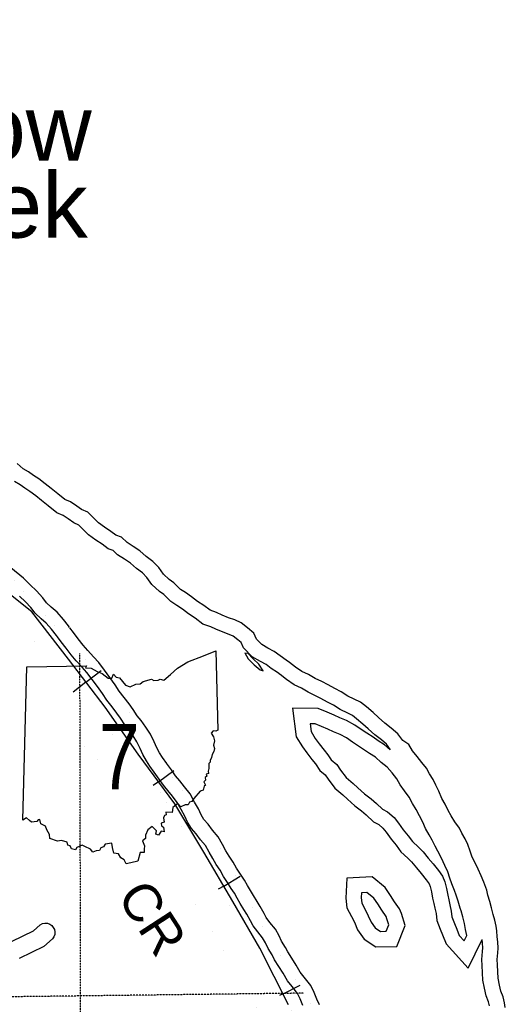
# Model space of a CAD drawing. Header units: feet. Extents: x -155 to 2562643, y -56 to 364810.
# Tile 115 of 121: x 2512212 to 2517420, y 328440 to 338991. Entities that reach past the tile are written whole.
import ezdxf
from ezdxf.enums import TextEntityAlignment as Align

# ---------------------------------------------------------------- set-up
doc = ezdxf.new("R2010")
doc.units = ezdxf.units.FT
doc.header["$MEASUREMENT"] = 0
doc.linetypes.add('HIDDEN2', pattern=[0.1875, 0.125, -0.0625])
doc.linetypes.add('water', pattern=[0])
for name, color, linetype in [('62', 7, 'Continuous'), ('MTEXT', 2, 'Continuous'), ('RAILROAD', 6, 'Continuous'), ('RT-MKR', 7, 'Continuous'), ('SECTION', 8, 'HIDDEN2'), ('STATE-RT', 2, 'Continuous'), ('TWP-RD', 6, 'Continuous'), ('WATERWAY', 14, 'water')]:
    doc.layers.add(name, color=color, linetype=linetype)
doc.styles.add('ARIAL', font='arial.ttf')

# ---------------------------------------------------------------- blocks, each defined once
blk = doc.blocks.new('SR2')
at = {"layer": '62', "color": 0, "linetype": 'Continuous'}
blk.add_line((-812.7, -543.3), (-772.7, 884.1), dxfattribs=at)
for points in [[(-772.7, 884.1), (-218.9, 893.4), (-227.6, 876.1), (-175.3, 872.5), (-119.8, 842), (-72.9, 822.7), (-15.5, 777.4), (18.9, 777.9), (33.4, 815.1), (59.7, 786.4), (91, 781.2), (144.9, 712.9), (189.5, 698.1), (242.9, 721.5), (282.8, 725.4), (312, 748.5), (388, 768.3), (409.2, 756.5), (449.4, 758.8), (469.6, 767.6), (504.7, 759.8), (566.5, 811.7), (630.1, 872.9), (727.9, 930.6), (874, 985.3), (989.5, 1034.2), (1006.2, 293.5)], [(1006.2, 293.5), (989.2, 283.1), (962.6, 288), (944.8, 267.2), (966.9, 232.6), (977.3, 196), (968, 155.6), (977.2, 122.3), (970.9, 94.4), (954.3, 66.7), (948.5, 40.3), (934.3, 12.4), (935.5, -3.2), (922, -15.5), (924.4, -61.8), (917.6, -87.5), (919.9, -109.7), (898, -115.5), (903.1, -133.8), (889.1, -147.9), (892.1, -172.2), (876.3, -187.7), (891.6, -218.8), (879.3, -228.7), (869.1, -266.4), (840.9, -274.1), (784.6, -343.2), (764.7, -369.4), (742.4, -375.9), (730.1, -402.7), (702.6, -402.8), (661, -421.4), (634.1, -389.4), (587, -427.9), (581.6, -472.4), (522, -471), (524.3, -493.5), (511, -500.1), (498.9, -522.6), (505.9, -562.7), (478.1, -572.9), (481.5, -596.2), (499.3, -610.4), (507.3, -654.8), (477.6, -645.8), (453.3, -683.3), (428.4, -674.5), (436.5, -642.7), (394.3, -604.6), (354.4, -635.1), (333.6, -684), (333.4, -716.8), (303.6, -736.7), (322.7, -783.1), (319.2, -815.1), (319.8, -845.5), (282.6, -844.4), (260.1, -926.3)], [(260.1, -926.3), (195.5, -942), (150.6, -951.4), (134.8, -914.1), (102.7, -894.5), (81.8, -857), (35.8, -851.9), (24.9, -800.5), (19.7, -758.7), (-43.3, -769), (-60.6, -794.5), (-82.9, -801.4), (-95.9, -827.1), (-126.3, -829.3), (-159, -841.4), (-180.4, -816.2), (-233.9, -790.9), (-258, -777.8), (-308.3, -798.1), (-319.1, -822.1), (-359.1, -811.5), (-368.5, -784.7), (-392.8, -776.7), (-398.1, -748.2), (-449.9, -733.1), (-489.6, -739.1), (-559.5, -716.3), (-563.7, -678.8), (-587.5, -633.3), (-600, -601.6), (-644.2, -577.4), (-653.1, -539.8), (-667.3, -540.9), (-680.2, -556.2), (-729.3, -563.2), (-748.9, -547.8), (-776.4, -521.6), (-812.7, -543.3)]]:
    blk.add_lwpolyline(points, dxfattribs=at)
at = {"layer": 'RT-MKR', "color": 0, "linetype": 'Continuous'}
blk.add_lwpolyline([(-772.7, 884.1), (-218.9, 893.4), (-227.6, 876.1), (-175.3, 872.5), (-119.8, 842), (-72.9, 822.7), (-15.5, 777.4), (18.9, 777.9), (33.4, 815.1), (59.7, 786.4), (91, 781.2), (144.9, 712.9), (189.5, 698.1), (242.9, 721.5), (282.8, 725.4), (312, 748.5), (388, 768.3), (409.2, 756.5), (449.4, 758.8), (469.6, 767.6), (504.7, 759.8), (566.5, 811.7), (630.1, 872.9), (727.9, 930.6), (874, 985.3), (989.5, 1034.2), (1006.2, 293.5), (1006.2, 293.5), (989.2, 283.1), (962.6, 288), (944.8, 267.2), (966.9, 232.6), (977.3, 196), (968, 155.6), (977.2, 122.3), (970.9, 94.4), (954.3, 66.7), (948.5, 40.3), (934.3, 12.4), (935.5, -3.2), (922, -15.5), (924.4, -61.8), (917.6, -87.5), (919.9, -109.7), (898, -115.5), (903.1, -133.8), (889.1, -147.9), (892.1, -172.2), (876.3, -187.7), (891.6, -218.8), (879.3, -228.7), (869.1, -266.4), (840.9, -274.1), (784.6, -343.2), (764.7, -369.4), (742.4, -375.9), (730.1, -402.7), (702.6, -402.8), (661, -421.4), (634.1, -389.4), (587, -427.9), (581.6, -472.4), (522, -471), (524.3, -493.5), (511, -500.1), (498.9, -522.6), (505.9, -562.7), (478.1, -572.9), (481.5, -596.2), (499.3, -610.4), (507.3, -654.8), (477.6, -645.8), (453.3, -683.3), (428.4, -674.5), (436.5, -642.7), (394.3, -604.6), (354.4, -635.1), (333.6, -684), (333.4, -716.8), (303.6, -736.7), (322.7, -783.1), (319.2, -815.1), (319.8, -845.5), (282.6, -844.4), (260.1, -926.3), (260.1, -926.3), (195.5, -942), (150.6, -951.4), (134.8, -914.1), (102.7, -894.5), (81.8, -857), (35.8, -851.9), (24.9, -800.5), (19.7, -758.7), (-43.3, -769), (-60.6, -794.5), (-82.9, -801.4), (-95.9, -827.1), (-126.3, -829.3), (-159, -841.4), (-180.4, -816.2), (-233.9, -790.9), (-258, -777.8), (-308.3, -798.1), (-319.1, -822.1), (-359.1, -811.5), (-368.5, -784.7), (-392.8, -776.7), (-398.1, -748.2), (-449.9, -733.1), (-489.6, -739.1), (-559.5, -716.3), (-563.7, -678.8), (-587.5, -633.3), (-600, -601.6), (-644.2, -577.4), (-653.1, -539.8), (-667.3, -540.9), (-680.2, -556.2), (-729.3, -563.2), (-748.9, -547.8), (-776.4, -521.6), (-812.7, -543.3), (-812.7, -543.3), (-772.7, 884.1)], close=True, dxfattribs=at)
at = {"layer": 'RT-MKR', "color": 0}
blk.add_point((87.7, 47.6), dxfattribs=at)

msp = doc.modelspace()

# ---------------------------------------------------------------- linework, layer by layer
at = {"layer": 'RAILROAD'}
for p, q in [((2512922.74, 331891.82), (2513085.1, 332016.97)), ((2512922.74, 331891.82), (2512785.24, 331785.85)), ((2513699.68, 330825), (2513864.62, 330946.74)), ((2513699.68, 330825), (2513644.54, 330784.3)), ((2514400.36, 329707.6), (2514576.71, 329812.12)), ((2514400.36, 329707.6), (2514341.41, 329672.66)), ((2515036.1, 328551.41), (2514999.74, 328532.99)), ((2515036.1, 328551.41), (2515218.98, 328644.04))]:
    msp.add_line(p, q, dxfattribs=at)
at = {"layer": 'RAILROAD', "const_width": 0.08}
msp.add_lwpolyline([(2515095.2, 328434.73), (2514788.07, 329041.07), (2514498.89, 329541.35), (2514185.78, 330069.64), (2513874.66, 330587.93), (2513481.78, 331120.23), (2513128.78, 331624.51), (2512733.91, 332136.8), (2512343.02, 332645.08), (2511822.5, 333055.31), (2511303.97, 333369.48), (2510759.52, 333697.67), (2510242.99, 334015.84), (2509718.48, 334320.01), (2509329.58, 334844.31), (2509114.19, 335372.6), (2508906.78, 335896.89), (2508787.12, 336443.2), (2508763.19, 336987.5), (2508671.45, 337491.78), (2508595.67, 338008.07), (2508551.79, 338508.35), (2508487.97, 338990.62)], dxfattribs=at)
at = {"layer": 'RAILROAD'}
msp.add_lwpolyline([(2515095.2, 328434.73), (2514788.07, 329041.07), (2514498.89, 329541.35), (2514185.78, 330069.64), (2513874.66, 330587.93), (2513481.78, 331120.23), (2513128.78, 331624.51), (2512733.91, 332136.8), (2512343.02, 332645.08), (2511822.5, 333055.31), (2511303.97, 333369.48), (2510759.52, 333697.67), (2510242.99, 334015.84), (2509718.48, 334320.01), (2509329.58, 334844.31), (2509114.19, 335372.6), (2508906.78, 335896.89), (2508787.12, 336443.2), (2508763.19, 336987.5), (2508671.45, 337491.78), (2508595.67, 338008.07), (2508551.79, 338508.35), (2508487.97, 338990.62)], dxfattribs=at)
msp.add_lwpolyline([(2515095.2, 328434.73), (2514788.07, 329041.07), (2514498.89, 329541.35), (2514185.78, 330069.64), (2513874.66, 330587.93), (2513481.78, 331120.23), (2513128.78, 331624.51), (2512733.91, 332136.8), (2512343.02, 332645.08), (2511822.5, 333055.31), (2511303.97, 333369.48), (2510759.52, 333697.67), (2510242.99, 334015.84), (2509718.48, 334320.01), (2509329.58, 334844.31), (2509114.19, 335372.6), (2508906.78, 335896.89), (2508787.12, 336443.2), (2508763.19, 336987.5), (2508671.45, 337491.78), (2508595.67, 338008.07), (2508551.79, 338508.35), (2508487.97, 338990.62)], dxfattribs=at)
at = {"layer": 'SECTION'}
for points in [[(2512930.83, 296541.88), (2512857.87, 332197.78)], [(2515256.51, 328559.5), (2486842.03, 328206.85)]]:
    msp.add_lwpolyline(points, dxfattribs=at)
at = {"layer": 'STATE-RT', "color": 3, "linetype": 'Continuous', "const_width": 0.02}
for points in [[(2512178.48, 332687.82), (2512227.92, 332606.64), (2512229.71, 332603.62), (2512233.75, 332596.13), (2512318.56, 332427.88), (2512318.64, 332427.72), (2512381.12, 332304.3), (2512437.38, 332206.72), (2512517.16, 332106.49), (2512639.37, 331961.46), (2512777.55, 331802.54), (2512777.57, 331802.52), (2512955.76, 331599.21), (2513142.56, 331393.63), (2513329.91, 331202.95), (2513334.88, 331196.43), (2513338.68, 331193.2), (2513473.52, 331029.57), (2513473.52, 331029.56), (2513624.73, 330846.16), (2513630.05, 330838.5)], [(2512286.29, 331914.92), (2512284.61, 331917.33), (2512283.63, 331918.16), (2512195.69, 332028.65)], [(2514892, 328175.8), (2514719.25, 328466.22), (2514718.26, 328467.9), (2514718.26, 328467.92), (2514520.48, 328808.21), (2514520.46, 328808.22), (2514315.16, 329161.11), (2514120.83, 329473.85), (2514119.31, 329476.39), (2514119.26, 329476.43), (2513952.55, 329757.21), (2513798.37, 330012.07), (2513797.27, 330013.94), (2513797.25, 330013.95), (2513796.9, 330014.56), (2513796.81, 330014.7), (2513796.81, 330014.71), (2513676.42, 330220.47), (2513567.14, 330399.43), (2513479.48, 330531.77), (2513389.57, 330659.81), (2513242.06, 330838.72), (2513242.04, 330838.76), (2513242.03, 330838.76), (2513111.38, 330997.34), (2512926.59, 331185.38), (2512924.59, 331188.02), (2512922.57, 331189.64), (2512732.93, 331398.35), (2512731.95, 331399.7), (2512731.14, 331400.36), (2512551.56, 331605.26), (2512551.36, 331605.55), (2512551.17, 331605.7), (2512412.39, 331765.3), (2512411.5, 331766.56), (2512410.88, 331767.07), (2512286.29, 331914.92)], [(2513630.05, 330838.5), (2513631.76, 330836.93), (2513726.13, 330702.53), (2513728.06, 330699.52), (2513728.42, 330699.17), (2513818.83, 330562.68), (2513821.59, 330558.23), (2513821.8, 330558.02), (2513933.03, 330375.86), (2513934.46, 330373.46), (2513934.47, 330373.44), (2513934.83, 330372.84), (2513934.91, 330372.69), (2513934.92, 330372.69), (2514055.66, 330166.33), (2514209.58, 329911.88), (2514210.2, 329910.85), (2514210.21, 329910.83), (2514376.49, 329630.79), (2514571.21, 329317.41), (2514573.44, 329313.71), (2514573.46, 329313.68), (2514779.76, 328959.08), (2514780.01, 328958.65), (2514780.02, 328958.64), (2514977.45, 328618.95), (2515150.24, 328328.44)]]:
    msp.add_lwpolyline(points, dxfattribs=at)
at = {"layer": 'TWP-RD'}
msp.add_lwpolyline([(2512130.55, 329116.44), (2512359.05, 329229.01), (2512433.14, 329293.28), (2512456.82, 329304.8), (2512482.67, 329309.8), (2512508.93, 329307.94), (2512533.83, 329299.34), (2512555.63, 329284.6), (2512572.89, 329264.71), (2512584.41, 329241.03), (2512589.41, 329215.18), (2512587.55, 329188.92), (2512578.95, 329164.02), (2512564.21, 329142.22), (2512470.6, 329061.01), (2512207.99, 328931.64)], dxfattribs=at)
at = {"layer": 'WATERWAY'}
msp.add_line((2514625.45, 332204.63), (2514657.43, 332203.39), dxfattribs=at)
for points in [[(2515105.15, 332104.04), (2515070.6, 332129.23), (2515005.64, 332173.71), (2514942.62, 332220.24), (2514873.86, 332256.62), (2514807.04, 332295.05), (2514751.78, 332351.78), (2514724.27, 332417.17), (2514654.98, 332475.56), (2514587.83, 332528), (2514519.21, 332558.38), (2514452.77, 332580.81), (2514384.15, 332611.19), (2514321.56, 332639.71), (2514253.13, 332662.09), (2514188.03, 332712.57), (2514119.07, 332756.96), (2514055.96, 332807.49), (2513989.01, 332851.92), (2513938.3, 332884.74), (2513864.69, 332957.03), (2513813.89, 332993.85), (2513752.68, 333048.43), (2513703.07, 333119.3), (2513639.58, 333185.83), (2513568.4, 333240.17), (2513499.11, 333298.56), (2513428.07, 333346.9), (2513365.19, 333387.43), (2513303.89, 333446.01), (2513241.45, 333468.53), (2513190.6, 333507.34), (2513121.64, 333551.73), (2513056.64, 333598.21), (2513005.5, 333649.03), (2512942.06, 333713.56), (2512875.44, 333743.99), (2512824.68, 333778.81), (2512755.68, 333825.19), (2512695.19, 333849.76), (2512619.86, 333910.01), (2512550.63, 333966.4), (2512485.47, 334018.88), (2512416.33, 334071.27), (2512359.54, 334107.94), (2512306.7, 334146.7), (2512250, 334179.37), (2512184.8, 334233.86)], [(2515007.94, 331970.71), (2514975.37, 331994.47), (2514910, 332039.23), (2514854.54, 332080.17), (2514794.12, 332112.14), (2514704.87, 332163.47), (2514611.8, 332259.02), (2514587.58, 332316.58), (2514551, 332347.41), (2514502.36, 332385.39), (2514459.3, 332404.46), (2514392.86, 332426.89), (2514316.54, 332460.67), (2514261.52, 332485.75), (2514174.64, 332514.16), (2514092.64, 332577.74), (2514022.6, 332622.83), (2513958.58, 332674.08), (2513898.56, 332713.92), (2513834.61, 332755.3), (2513757.87, 332830.67), (2513710.3, 332865.15), (2513628.53, 332938.07), (2513575.07, 333014.43), (2513529.16, 333062.54), (2513465.12, 333111.43), (2513399.27, 333166.92), (2513336.95, 333209.33), (2513262.57, 333257.27), (2513215.11, 333302.63), (2513161.55, 333321.94), (2513095.74, 333372.17), (2513028.94, 333415.17), (2512949.8, 333471.76), (2512888.51, 333532.67), (2512845.77, 333576.14), (2512793.89, 333599.84), (2512731.99, 333642.31), (2512677.79, 333678.74), (2512610.87, 333705.92), (2512516.23, 333781.61), (2512446.78, 333838.18), (2512383.87, 333888.84), (2512321.62, 333936.02), (2512265.91, 333971.99), (2512216.44, 334008.28), (2512155.2, 334043.57)], [(2512748, 332478.61), (2512735.16, 332494.96), (2512680.2, 332563.54), (2512613.45, 332643.77), (2512550.12, 332695.29), (2512501.16, 332740.61), (2512460.99, 332797.11), (2512392.84, 332869.2), (2512325.31, 332933.72), (2512253.02, 333004.9), (2512115.53, 333116.28)], [(2512618.25, 332376.68), (2512605.9, 332392.4), (2512552.39, 332459.18), (2512496.88, 332525.9), (2512441.9, 332570.62), (2512376.56, 332631.11), (2512333.18, 332692.12), (2512275.82, 332752.8), (2512210.43, 332815.28)], [(2513789.64, 331019.01), (2513744.25, 331085.79), (2513711.02, 331134.97), (2513681.79, 331187.28), (2513655.66, 331251.18), (2513613.73, 331334.97), (2513566.32, 331410.81), (2513513.56, 331480.82), (2513473.1, 331532.29), (2513428.8, 331598.26), (2513387.87, 331658.87), (2513333.12, 331727.81), (2513279.83, 331796.8), (2513236.4, 331862.53), (2513179.98, 331943.13), (2513121.97, 332020.97), (2513059.55, 332101.76), (2513003.32, 332164.08), (2512942.26, 332229.95), (2512893.06, 332289.55), (2512839.17, 332358.12), (2512789.17, 332422.96), (2512751, 332474.68)], [(2513653.18, 330926.26), (2513607.66, 330993.23), (2513570.4, 331048.38), (2513532.86, 331115.54), (2513505.3, 331182.94), (2513469.67, 331254.14), (2513430.22, 331317.25), (2513382.8, 331380.17), (2513339.56, 331435.18), (2513291.94, 331506.09), (2513254.69, 331561.25), (2513203.22, 331626.07), (2513145.53, 331700.75), (2513099.96, 331769.72), (2513046.22, 331846.49), (2512990.52, 331921.22), (2512932.83, 331995.9), (2512881.56, 332052.72), (2512818.03, 332121.26), (2512764.56, 332186.03), (2512708.97, 332256.76), (2512657.45, 332323.58), (2512618.25, 332376.68)], [(2514625.45, 332204.63), (2514660.85, 332143.42), (2514726.29, 332078.94), (2514791.49, 332024.45)], [(2514791.49, 332024.45), (2514821.66, 332015.17), (2514776.05, 332086.14), (2514714.84, 332140.72), (2514657.43, 332203.39)], [(2517419.61, 328404.38), (2517412.39, 328456.25), (2517394.91, 328519.89), (2517371.53, 328579.38), (2517357.99, 328645.11), (2517344.26, 328718.84), (2517340.65, 328786.81), (2517336.81, 328864.78), (2517333.53, 328918.75), (2517339.76, 328992.96), (2517344.57, 329043.12), (2517341.01, 329109.09), (2517333.69, 329164.96), (2517328.23, 329226.88), (2517321.01, 329278.75), (2517307.52, 329342.48), (2517290.08, 329404.12), (2517270.45, 329473.71), (2517252.88, 329541.34), (2517233.3, 329608.93), (2517220.04, 329662.66), (2517190.01, 329750.01), (2517160.51, 329815.36), (2517126.86, 329886.61), (2517099.45, 329948.01), (2517065.85, 330017.26), (2517042.38, 330080.75), (2517018.67, 330154.24), (2516989.35, 330211.59), (2516951.9, 330274.75), (2516926.72, 330326.19), (2516877.11, 330397.06), (2516837.72, 330458.16), (2516808.35, 330517.51), (2516772.81, 330584.71), (2516737.4, 330645.92), (2516707.61, 330723.27), (2516674.11, 330788.52), (2516646.69, 330849.92), (2516607.3, 330911.02), (2516573.94, 330970.27), (2516524.57, 331031.14), (2516475.15, 331094.01), (2516423.73, 331156.83), (2516386.19, 331223.99), (2516319.23, 331268.42), (2516265.63, 331339.2), (2516196.3, 331399.59), (2516127.11, 331453.97), (2516059.82, 331512.41), (2516002.6, 331567.09), (2515929.28, 331627.38), (2515868.16, 331677.96), (2515799.54, 331708.34), (2515730.82, 331742.72), (2515659.87, 331787.06), (2515591.11, 331823.44), (2515518.26, 331863.73), (2515451.54, 331898.16), (2515380.82, 331932.5), (2515309.97, 331972.83), (2515239.25, 332007.17), (2515170.25, 332053.55), (2515105.15, 332104.04)], [(2516188.7, 331167.48), (2516144.39, 331225.99), (2516091.07, 331272.44), (2516021.97, 331326.74), (2515948.66, 331390.41), (2515893.05, 331443.55), (2515824.28, 331500.1), (2515780.52, 331536.31), (2515729.19, 331559.04), (2515650, 331598.65), (2515577.46, 331643.99), (2515512.59, 331678.31), (2515440.48, 331718.19), (2515377.66, 331750.61), (2515303.89, 331786.43), (2515233.04, 331826.76), (2515156.79, 331863.79), (2515073.55, 331919.74), (2515004.03, 331973.66)], [(2516185.7, 331167.34), (2516125.02, 331219.69), (2516054.96, 331264.85), (2516002.63, 331301.3), (2515934.23, 331346.06), (2515873.33, 331384.07), (2515807.05, 331433.01), (2515718.12, 331482.61), (2515643.3, 331510.54), (2515583.28, 331539.8), (2515510.9, 331569.76), (2515414.41, 331610.96), (2515137.66, 331611.96)], [(2515137.66, 331611.96), (2515177.42, 331305.95), (2515245.15, 331197.75), (2515291.39, 331133.85), (2515346.34, 331063.29), (2515382.94, 331015.52), (2515430.9, 330947.01), (2515489.54, 330898.47), (2515518.36, 330853.76), (2515590.66, 330757.74), (2515677.64, 330683.64), (2515726.99, 330638.38), (2515804.79, 330568.28), (2515878.49, 330513.61), (2515928.93, 330468.87), (2516006.95, 330396.71), (2516062.6, 330367.45), (2516106.72, 330327.77), (2516142.59, 330283.12), (2516195.59, 330208.39), (2516249.07, 330145.55), (2516298.92, 330075.43), (2516375.52, 330006.69), (2516414.46, 329966.38), (2516465.45, 329900.91), (2516517.25, 329841.54), (2516570.91, 329773.87), (2516602.53, 329731.39), (2516614.51, 329702.45), (2516626.66, 329646.87), (2516640.27, 329577.29), (2516652.47, 329520.94), (2516665.37, 329470.42), (2516676.85, 329413.21), (2516685.76, 329339.26), (2516719.35, 329245.72), (2516746.14, 329182.97), (2516784.21, 329089.87), (2517020.97, 328828.87), (2517169.95, 329135.28)], [(2515325.57, 331446.28), (2515336.4, 331362.95), (2515382.07, 331289.99), (2515423.36, 331232.93), (2515476.92, 331164.15), (2515516.07, 331113.05), (2515553.28, 331059.9), (2515614.39, 331009.32), (2515653.79, 330948.21), (2515711.52, 330871.53), (2515786.94, 330807.28), (2515837.98, 330760.47), (2515909.4, 330696.12), (2515982.59, 330641.83), (2516039.71, 330591.16), (2516103, 330532.62), (2516157.61, 330503.91), (2516226.99, 330441.52), (2516274.32, 330382.6), (2516325.97, 330309.78), (2516379.38, 330247.01), (2516422.77, 330185.99), (2516490.11, 330125.56), (2516539.24, 330074.69), (2516592.8, 330005.92), (2516644.12, 329947.1), (2516701.76, 329874.42), (2516747.14, 329813.45), (2516772.57, 329752.01), (2516788.24, 329680.33), (2516801.88, 329610.59), (2516813.09, 329558.82), (2516826.3, 329507.09), (2516839.89, 329439.36), (2516847.35, 329377.49), (2516873, 329306.04), (2516898.38, 329246.6), (2516925.94, 329179.21), (2516979.26, 329120.43), (2517007.82, 329179.17), (2516992.33, 329242.85), (2516980.84, 329306.63), (2516963.21, 329376.26), (2516947.67, 329441.95)], [(2516947.67, 329441.95), (2516936.98, 329471.71), (2516915.27, 329545.26), (2516893.79, 329608.8), (2516874.59, 329660.38), (2516846.99, 329729.78), (2516823.51, 329793.27), (2516803.99, 329858.85), (2516770.39, 329928.11), (2516734.56, 330007.31), (2516696.88, 330080.47), (2516665.66, 330133.77), (2516634.16, 330199.07), (2516602.84, 330256.37), (2516565.25, 330325.52), (2516533.7, 330392.83), (2516462.62, 330527.24), (2516425.12, 330592.39), (2516389.58, 330659.6), (2516340.02, 330728.47), (2516292.59, 330791.38), (2516255.1, 330856.54), (2516205.68, 330919.41), (2516154.31, 330980.23), (2516089.16, 331032.71), (2516025.95, 331087.24), (2515963.08, 331127.77), (2515910.29, 331164.54), (2515845.37, 331207.02), (2515780.5, 331247.5), (2515717.49, 331294.03), (2515648.68, 331332.41), (2515578.15, 331358.74), (2515515.52, 331389.27), (2515446.95, 331417.65), (2515380.37, 331446.08), (2515325.57, 331446.28)], [(2515426.39, 328432.85), (2515399.59, 328493.92), (2515368.99, 328565.6), (2515332.62, 328642), (2515263.7, 328731.22), (2515220.6, 328786.05), (2515177.6, 328858.77), (2515132.03, 328932.95), (2515087.28, 329001.42), (2515061.53, 329050.11), (2515021.1, 329117.25), (2514993.77, 329172.5), (2514955.74, 329244.41), (2514895.39, 329318.13), (2514854.7, 329370.92), (2514832.61, 329414.24), (2514789.97, 329488.69), (2514757.72, 329541.74), (2514718.42, 329606.55), (2514687.02, 329658.69), (2514656.51, 329714.4), (2514621.37, 329768.69), (2514581.24, 329834.86), (2514538.81, 329898.3), (2514501.65, 329962.87), (2514459.63, 330026.82), (2514424.25, 330086.51), (2514385.83, 330151.72), (2514340.01, 330233.93), (2514281.38, 330305.56), (2514232.4, 330370.54), (2514187.26, 330422.27), (2514158.97, 330470.3), (2514128.33, 330533.81), (2514087.21, 330607.59), (2514040.45, 330696.01), (2513978.58, 330770.96), (2513931, 330834.1), (2513884.47, 330890.09), (2513839.83, 330951.14), (2513785.99, 331024.17)], [(2515248.16, 328428.38), (2515218.56, 328497.73), (2515191.24, 328555.12), (2515133.55, 328629.8), (2515084.13, 328692.67), (2515036.28, 328773.59), (2514992.65, 328844.61), (2514944.99, 328917.53), (2514917.81, 328968.92), (2514876.23, 329037.98), (2514846.87, 329097.33), (2514817.6, 329152.67), (2514766.18, 329215.49), (2514714.67, 329282.32), (2514687.44, 329335.71), (2514647.86, 329404.82), (2514616.68, 329456.11), (2514577.2, 329521.22), (2514543.93, 329576.47), (2514514.71, 329629.82), (2514481.54, 329681.06), (2514442.05, 329746.17), (2514398.57, 329811.19), (2514361.08, 329876.34), (2514319.64, 329939.4), (2514282.2, 330002.56), (2514242.66, 330069.67), (2514203.03, 330140.78), (2514151.61, 330203.6), (2514104.19, 330266.51), (2514052.87, 330325.33), (2514013.33, 330392.44), (2513981.83, 330457.74), (2513942.2, 330528.85), (2513902.47, 330603.97), (2513849.01, 330668.74), (2513801.59, 330731.66), (2513754.3, 330788.57), (2513706.83, 330853.49), (2513653.18, 330926.26)], [(2515720.25, 329792.98), (2515708.27, 329578.76), (2515721.1, 329475.1), (2515770.08, 329379.85), (2515800.88, 329319.86), (2515835.17, 329239.53), (2515906.03, 329139.89), (2516031.14, 329054.76), (2516254.83, 329060.11), (2516345.11, 329285.94), (2516306.34, 329412.51)], [(2516306.34, 329412.51), (2516285.89, 329462.21), (2516232.18, 329538.93), (2516189.28, 329606.89), (2516132.34, 329690.87), (2515990.28, 329804.4), (2515720.25, 329792.98)], [(2515876.64, 329634.45), (2515873.84, 329584.34), (2515881.25, 329524.47), (2515916.84, 329455.26), (2515950.34, 329390.01), (2515979.94, 329320.66), (2516023.33, 329259.65), (2516080.16, 329220.98), (2516142.04, 329222.46), (2516170.32, 329293.2), (2516150.84, 329356.78)], [(2516150.84, 329356.78), (2516140.24, 329382.55), (2516094.76, 329447.52), (2516051.19, 329516.53), (2516009.8, 329577.59), (2515935.53, 329636.94), (2515876.64, 329634.45)], [(2517250.44, 328422.88), (2517238.13, 328467.72), (2517212.78, 328532.21), (2517196.07, 328613.36), (2517180.07, 328699.28), (2517175.87, 328778.38), (2517172.06, 328855.72), (2517168.11, 328920.66), (2517175.42, 329007.74), (2517179.14, 329046.57), (2517176.59, 329093.9), (2517171.08, 329135.95)]]:
    msp.add_lwpolyline(points, dxfattribs=at)
at = {"layer": 'WATERWAY', "const_width": 0.04}
msp.add_lwpolyline([(2515768.98, 327728.69), (2514802.29, 329295.89), (2514425.05, 330012.92), (2514425.05, 330012.92), (2514109.88, 330543.93), (2513626.44, 331151.54), (2513336.47, 331668.13), (2511920.39, 333235.23)], dxfattribs=at)

# ---------------------------------------------------------------- block references
at = {"layer": 'RT-MKR', "xscale": 1.150001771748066, "yscale": 1.150001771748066}
msp.add_blockref('SR2', (2513178.95, 331039.69), dxfattribs=at)

# ---------------------------------------------------------------- texts
at = {"layer": 'MTEXT', "style": 'ARIAL'}
for s, p in [('Yellow', (2510103.03, 337270.26)), ('Creek', (2510334.3, 336444.89))]:
    msp.add_text(s, height=700, dxfattribs=at).set_placement(p, align=Align.BOTTOM_LEFT)
at = {"layer": 'RAILROAD', "style": 'ARIAL'}
msp.add_text('CR', height=400, rotation=303, dxfattribs=at).set_placement((2513803.28, 329476), align=Align.TOP_CENTER)
at = {"layer": 'RT-MKR', "style": 'ARIAL', "width": 0.8}
msp.add_text('7', height=700, dxfattribs=at).set_placement((2513279.75, 331094.48), align=Align.MIDDLE)

doc.saveas('drawing.dxf')
